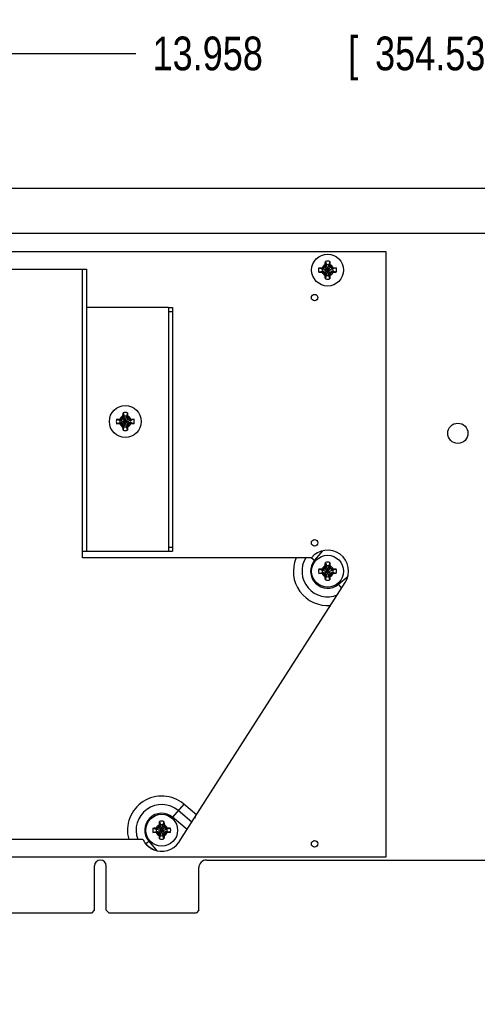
# Model space of a CAD drawing. Header units: inches. Extents: x 0.2 to 16.8, y 0.1 to 10.8.
# Tile 11 of 24: x 9.4 to 11.1, y 2.8 to 6.5. Entities that reach past the tile are written whole.
import ezdxf

# ---------------------------------------------------------------- set-up
doc = ezdxf.new("R2010")
doc.units = ezdxf.units.IN
doc.header["$LTSCALE"] = 0.935
doc.header["$MEASUREMENT"] = 0
doc.layers.get('0').update_dxf_attribs({"linetype": 'CONTINUOUS'})
doc.layers.add('DIMENSIONS', color=7, linetype='CONTINUOUS')
doc.styles.get("Standard").update_dxf_attribs({"font": 'txt', "width": 0.8})
doc.dimstyles.new('DIMSTYLE_1', dxfattribs={"dimtxt": 0.125, "dimasz": 0.18, "dimexe": 0.18, "dimexo": 0.0625, "dimgap": 0.09, "dimtad": 0, "dimtih": 1, "dimtoh": 1, "dimdec": 3, "dimlfac": 1.666667, "dimzin": 4, "dimdsep": 46, "dimtxsty": 'STANDARD', "dimblk": '_FILLED', "dimblk1": '_FILLED', "dimblk2": '_FILLED', "dimcen": 0.09, "dimadec": 0, "dimazin": 0, "dimtp": 0.001, "dimtm": 0.001, "dimtfac": 1, "dimtdec": 3, "dimtofl": 0, "dimtmove": 0, "dimatfit": 3, "dimldrblk": '_FILLED', "dimfxl": 1, "dimtolj": 1, "dimtzin": 4, "dimarcsym": 0})

# ---------------------------------------------------------------- blocks, each defined once
blk = doc.blocks.new('_FILLED')
at = {"color": 0, "linetype": 'BYBLOCK'}
blk.add_solid([(0, 0), (-1, 0.174), (-1, -0.174)], dxfattribs=at)
blk = doc.blocks.new('*D2')
at = {"layer": 'DIMENSIONS', "color": 2, "linetype": 'CONTINUOUS'}
for p, q in [((6.3863, 6.2247), (6.1457, 6.2247)), ((6.3863, 5.836), (6.3863, 6.2247)), ((12.4381, 5.836), (6.2613, 5.836)), ((7.1688, 3.1721), (6.2613, 3.1721)), ((6.3863, 3.1721), (6.3863, 2.8121))]:
    blk.add_line(p, q, dxfattribs=at)
at = {"layer": 'DIMENSIONS', "color": 2, "linetype": 'CONTINUOUS', "xscale": 0.18, "yscale": 0.18, "zscale": 0.18}
for p, rotation in [((6.3863, 5.836), 270), ((6.3863, 3.1721), 90)]:
    blk.add_blockref('_FILLED', p, dxfattribs=dict(at, rotation=rotation))
at = {"layer": 'DIMENSIONS', "color": 2, "linetype": 'CONTINUOUS', "width": 0.8}
for s, p in [('4.440', (4.6582, 6.1622)), ('[', (5.2832, 6.1622)), ('112.77', (5.3832, 6.1622)), (']', (5.9832, 6.1622))]:
    blk.add_text(s, height=0.125, dxfattribs=at).set_placement(p)
blk = doc.blocks.new('*D18')
at = {"layer": 'DIMENSIONS', "color": 2, "linetype": 'CONTINUOUS'}
for p, q in [((6.8863, 5.3964), (6.8863, 6.461)), ((15.2611, 5.6742), (15.2611, 6.461)), ((6.8863, 6.336), (9.8529, 6.336)), ((15.2611, 6.336), (11.5029, 6.336))]:
    blk.add_line(p, q, dxfattribs=at)
at = {"layer": 'DIMENSIONS', "color": 2, "linetype": 'CONTINUOUS', "xscale": 0.18, "yscale": 0.18, "zscale": 0.18, "rotation": 180}
blk.add_blockref('_FILLED', (6.8863, 6.336), dxfattribs=at)
at = {"layer": 'DIMENSIONS', "color": 2, "linetype": 'CONTINUOUS', "xscale": 0.18, "yscale": 0.18, "zscale": 0.18}
blk.add_blockref('_FILLED', (15.2611, 6.336), dxfattribs=at)
at = {"layer": 'DIMENSIONS', "color": 2, "linetype": 'CONTINUOUS', "width": 0.8}
for s, p in [('13.958', (9.9154, 6.2735)), ('[', (10.6404, 6.2735)), ('354.53', (10.7404, 6.2735)), (']', (11.3404, 6.2735))]:
    blk.add_text(s, height=0.125, dxfattribs=at).set_placement(p)

msp = doc.modelspace()

# ---------------------------------------------------------------- linework, layer by layer
at = {"color": 7, "linetype": 'CONTINUOUS'}
for p, q in [((12.29351, 5.66807), (7.57214, 5.66807)), ((10.78214, 5.60087), (7.24214, 5.60087)), ((10.78214, 3.35867), (10.78214, 5.60087)), ((10.56021, 5.55119), (10.55509, 5.54232)), ((10.55551, 5.54889), (10.56021, 5.55119)), ((10.55616, 5.56543), (10.56021, 5.55284)), ((10.56021, 5.5133), (10.56848, 5.55284)), ((10.56021, 5.55284), (10.56021, 5.55119)), ((10.56848, 5.5133), (10.56021, 5.55284)), ((10.56021, 5.51496), (10.56848, 5.55119)), ((10.56848, 5.51496), (10.56021, 5.55119)), ((10.57252, 5.56543), (10.56848, 5.55284)), ((10.56848, 5.55119), (10.56848, 5.55284)), ((10.57359, 5.54232), (10.56848, 5.55119)), ((10.56848, 5.55119), (10.57317, 5.54889)), ((10.53199, 5.54125), (10.54457, 5.53721)), ((10.53199, 5.52489), (10.54457, 5.52894)), ((10.54457, 5.52894), (10.58411, 5.53721)), ((10.54623, 5.53721), (10.54457, 5.53721)), ((10.54457, 5.53721), (10.58411, 5.52894)), ((10.54457, 5.52894), (10.54623, 5.52894)), ((10.55509, 5.54232), (10.54623, 5.53721)), ((10.54623, 5.53721), (10.54852, 5.5419)), ((10.54623, 5.52894), (10.58246, 5.53721)), ((10.54623, 5.53721), (10.58246, 5.52894)), ((10.54852, 5.52424), (10.54623, 5.52894)), ((10.54623, 5.52894), (10.55509, 5.52382)), ((10.55293, 5.52166), (10.57575, 5.54448)), ((10.55293, 5.54448), (10.57575, 5.52166)), ((10.55509, 5.52382), (10.56021, 5.51496)), ((10.56021, 5.51496), (10.55551, 5.51725)), ((10.55616, 5.50072), (10.56021, 5.5133)), ((10.56021, 5.51496), (10.56021, 5.5133)), ((10.56848, 5.51496), (10.57359, 5.52382)), ((10.57317, 5.51725), (10.56848, 5.51496)), ((10.56848, 5.5133), (10.56848, 5.51496)), ((10.57252, 5.50072), (10.56848, 5.5133)), ((10.58246, 5.53721), (10.57359, 5.54232)), ((10.57359, 5.52382), (10.58246, 5.52894)), ((10.58016, 5.5419), (10.58246, 5.53721)), ((10.58016, 5.52424), (10.58246, 5.52894)), ((10.58411, 5.53721), (10.58246, 5.53721)), ((10.58246, 5.52894), (10.58411, 5.52894)), ((10.5967, 5.54125), (10.58411, 5.53721)), ((10.5967, 5.52489), (10.58411, 5.52894)), ((9.97412, 5.39447), (9.98912, 5.39447)), ((9.97412, 5.37947), (9.98912, 5.37947)), ((9.98912, 5.39447), (9.98912, 4.49087)), ((9.80616, 5.00443), (9.81021, 4.99184)), ((9.82252, 5.00443), (9.81848, 4.99184)), ((9.78199, 4.98025), (9.79457, 4.97621)), ((9.78199, 4.96389), (9.79457, 4.96794)), ((9.79457, 4.97621), (9.83411, 4.96794)), ((9.79623, 4.97621), (9.79457, 4.97621)), ((9.79457, 4.96794), (9.83411, 4.97621)), ((9.79457, 4.96794), (9.79623, 4.96794)), ((9.80509, 4.98132), (9.79623, 4.97621)), ((9.79623, 4.97621), (9.79852, 4.9809)), ((9.79623, 4.97621), (9.83246, 4.96794)), ((9.79623, 4.96794), (9.83246, 4.97621)), ((9.79852, 4.96324), (9.79623, 4.96794)), ((9.79623, 4.96794), (9.80509, 4.96282)), ((9.80293, 4.96066), (9.82575, 4.98348)), ((9.80293, 4.98348), (9.82575, 4.96066)), ((9.81021, 4.99019), (9.80509, 4.98132)), ((9.80509, 4.96282), (9.81021, 4.95396)), ((9.80551, 4.98789), (9.81021, 4.99019)), ((9.81021, 4.99184), (9.81021, 4.99019)), ((9.81021, 4.9523), (9.81848, 4.99184)), ((9.81848, 4.9523), (9.81021, 4.99184)), ((9.81021, 4.95396), (9.81848, 4.99019)), ((9.81848, 4.95396), (9.81021, 4.99019)), ((9.81848, 4.99019), (9.81848, 4.99184)), ((9.82359, 4.98132), (9.81848, 4.99019)), ((9.81848, 4.99019), (9.82317, 4.98789)), ((9.81848, 4.95396), (9.82359, 4.96282)), ((9.83246, 4.97621), (9.82359, 4.98132)), ((9.82359, 4.96282), (9.83246, 4.96794)), ((9.83016, 4.9809), (9.83246, 4.97621)), ((9.83016, 4.96324), (9.83246, 4.96794)), ((9.83411, 4.97621), (9.83246, 4.97621)), ((9.83246, 4.96794), (9.83411, 4.96794)), ((9.8467, 4.98025), (9.83411, 4.97621)), ((9.8467, 4.96389), (9.83411, 4.96794)), ((9.81021, 4.95396), (9.80551, 4.95625)), ((9.80616, 4.93972), (9.81021, 4.9523)), ((9.81021, 4.95396), (9.81021, 4.9523)), ((9.82317, 4.95625), (9.81848, 4.95396)), ((9.81848, 4.9523), (9.81848, 4.95396)), ((9.82252, 4.93972), (9.81848, 4.9523)), ((9.97412, 4.50587), (9.98912, 4.50587)), ((9.97412, 4.49087), (9.98912, 4.49087)), ((10.53199, 4.42525), (10.54457, 4.42121)), ((10.54623, 4.42121), (10.54457, 4.42121)), ((10.54457, 4.42121), (10.58411, 4.41294)), ((10.54457, 4.41294), (10.58411, 4.42121)), ((10.55509, 4.42632), (10.54623, 4.42121)), ((10.54623, 4.42121), (10.54852, 4.4259)), ((10.54623, 4.42121), (10.58246, 4.41294)), ((10.54623, 4.41294), (10.58246, 4.42121)), ((10.55293, 4.40566), (10.57575, 4.42848)), ((10.55293, 4.42848), (10.57575, 4.40566)), ((10.56021, 4.43519), (10.55509, 4.42632)), ((10.55551, 4.43289), (10.56021, 4.43519)), ((10.55616, 4.44943), (10.56021, 4.43684)), ((10.56021, 4.43684), (10.56021, 4.43519)), ((10.56021, 4.3973), (10.56848, 4.43684)), ((10.56848, 4.3973), (10.56021, 4.43684)), ((10.56021, 4.39896), (10.56848, 4.43519)), ((10.56848, 4.39896), (10.56021, 4.43519)), ((10.57252, 4.44943), (10.56848, 4.43684)), ((10.56848, 4.43519), (10.56848, 4.43684)), ((10.57359, 4.42632), (10.56848, 4.43519)), ((10.56848, 4.43519), (10.57317, 4.43289)), ((10.58246, 4.42121), (10.57359, 4.42632)), ((10.58016, 4.4259), (10.58246, 4.42121)), ((10.58411, 4.42121), (10.58246, 4.42121)), ((10.5967, 4.42525), (10.58411, 4.42121)), ((10.53199, 4.40889), (10.54457, 4.41294)), ((10.54457, 4.41294), (10.54623, 4.41294)), ((10.54623, 4.41294), (10.55509, 4.40782)), ((10.54852, 4.40824), (10.54623, 4.41294)), ((10.55509, 4.40782), (10.56021, 4.39896)), ((10.56021, 4.39896), (10.55551, 4.40125)), ((10.55616, 4.38472), (10.56021, 4.3973)), ((10.56021, 4.39896), (10.56021, 4.3973)), ((10.56848, 4.39896), (10.57359, 4.40782)), ((10.57317, 4.40125), (10.56848, 4.39896)), ((10.56848, 4.3973), (10.56848, 4.39896)), ((10.57252, 4.38472), (10.56848, 4.3973)), ((10.57359, 4.40782), (10.58246, 4.41294)), ((10.58016, 4.40824), (10.58246, 4.41294)), ((10.58246, 4.41294), (10.58411, 4.41294)), ((10.5967, 4.40889), (10.58411, 4.41294)), ((10.07217, 3.5024), (10.07512, 3.50805)), ((10.07217, 3.50465), (10.07217, 3.5024)), ((9.93793, 3.46848), (9.96075, 3.44566)), ((9.93793, 3.44566), (9.96075, 3.46848)), ((9.94521, 3.47519), (9.94009, 3.46632)), ((9.94051, 3.47289), (9.94521, 3.47519)), ((9.94116, 3.48943), (9.94521, 3.47684)), ((9.95348, 3.4373), (9.94521, 3.47684)), ((9.94521, 3.47684), (9.94521, 3.47519)), ((9.94521, 3.4373), (9.95348, 3.47684)), ((9.95348, 3.43896), (9.94521, 3.47519)), ((9.94521, 3.43896), (9.95348, 3.47519)), ((9.95752, 3.48943), (9.95348, 3.47684)), ((9.95348, 3.47519), (9.95348, 3.47684)), ((9.95859, 3.46632), (9.95348, 3.47519)), ((9.95348, 3.47519), (9.95817, 3.47289)), ((9.91699, 3.46525), (9.92957, 3.46121)), ((9.91699, 3.44889), (9.92957, 3.45294)), ((9.92957, 3.46121), (9.96911, 3.45294)), ((9.93123, 3.46121), (9.92957, 3.46121)), ((9.92957, 3.45294), (9.96911, 3.46121)), ((9.92957, 3.45294), (9.93123, 3.45294)), ((9.94009, 3.46632), (9.93123, 3.46121)), ((9.93123, 3.46121), (9.93352, 3.4659)), ((9.93123, 3.46121), (9.96746, 3.45294)), ((9.93123, 3.45294), (9.96746, 3.46121)), ((9.93352, 3.44824), (9.93123, 3.45294)), ((9.93123, 3.45294), (9.94009, 3.44782)), ((9.94009, 3.44782), (9.94521, 3.43896)), ((9.94521, 3.43896), (9.94051, 3.44125)), ((9.94116, 3.42472), (9.94521, 3.4373)), ((9.94521, 3.43896), (9.94521, 3.4373)), ((9.95348, 3.43896), (9.95859, 3.44782)), ((9.95817, 3.44125), (9.95348, 3.43896)), ((9.95348, 3.4373), (9.95348, 3.43896)), ((9.95752, 3.42472), (9.95348, 3.4373)), ((9.96746, 3.46121), (9.95859, 3.46632)), ((9.95859, 3.44782), (9.96746, 3.45294)), ((9.96516, 3.4659), (9.96746, 3.46121)), ((9.96516, 3.44824), (9.96746, 3.45294)), ((9.96911, 3.46121), (9.96746, 3.46121)), ((9.96746, 3.45294), (9.96911, 3.45294)), ((9.9817, 3.46525), (9.96911, 3.46121)), ((9.9817, 3.44889), (9.96911, 3.45294)), ((7.24214, 3.35867), (10.78214, 3.35867)), ((9.70004, 3.16067), (9.70004, 3.32477)), ((9.74384, 3.16067), (9.74384, 3.32477)), ((10.11494, 3.34667), (14.62394, 3.34667)), ((10.08674, 3.16067), (10.08674, 3.31847)), ((8.61284, 3.15167), (9.69104, 3.15167)), ((9.69104, 3.15167), (9.70004, 3.16067)), ((9.75284, 3.15167), (9.74384, 3.16067)), ((9.75284, 3.15167), (10.07774, 3.15167)), ((10.08674, 3.16067), (10.07774, 3.15167))]:
    msp.add_line(p, q, dxfattribs=at)
at = {"color": 3, "linetype": 'CONTINUOUS'}
for p, q in [((7.63034, 5.53607), (9.67034, 5.53607)), ((9.65534, 4.46687), (9.65534, 5.53607)), ((9.67034, 5.53607), (9.67034, 4.49087)), ((9.97412, 5.39447), (9.67034, 5.39447)), ((9.97412, 5.39447), (9.97412, 4.49087)), ((9.65534, 4.49087), (9.97412, 4.49087)), ((10.54564, 4.4928), (10.51608, 4.45757)), ((10.50431, 4.46687), (9.65534, 4.46687)), ((10.50459, 4.46721), (10.51608, 4.45757)), ((10.60484, 4.36881), (10.64007, 4.39837)), ((10.02014, 3.42347), (10.63001, 4.37498)), ((10.61687, 4.35448), (10.60484, 4.36881)), ((10.03097, 3.55435), (9.98984, 3.50533)), ((10.07848, 3.51449), (10.03097, 3.55435)), ((10.04366, 3.46017), (9.98984, 3.50533)), ((10.06107, 3.48733), (10.01041, 3.52984)), ((7.63034, 3.42347), (9.87895, 3.42347)), ((9.88959, 3.40693), (9.90108, 3.41658)), ((9.90108, 3.41658), (9.93064, 3.38135)), ((10.02014, 3.42347), (10.01974, 3.42347))]:
    msp.add_line(p, q, dxfattribs=at)
at = {"color": 7, "linetype": 'CONTINUOUS'}
for centre, radius in [((10.56434, 5.53307), 0.05906), ((10.51634, 5.43107), 0.012), ((9.81434, 4.97207), 0.05906), ((11.04734, 4.92827), 0.0375), ((10.51634, 4.52207), 0.012), ((10.56434, 4.41707), 0.05906), ((9.94934, 3.45707), 0.05906), ((10.51634, 3.40667), 0.012)]:
    msp.add_circle(centre, radius, dxfattribs=at)
for centre, radius, start, end in [((10.56434, 5.53307), 0.02193, 113.44647, 156.55353), ((10.56434, 5.53307), 0.03337, 75.81313, 104.18687), ((10.56434, 5.53307), 0.0202, 78.18933, 101.81067), ((10.56434, 5.53307), 0.02193, 23.44647, 66.55353), ((10.56434, 5.53307), 0.03337, 165.81313, 194.18687), ((10.56434, 5.53307), 0.0202, 168.18933, 191.81067), ((10.56434, 5.53307), 0.02193, 203.44647, 246.55353), ((10.56434, 5.53307), 0.0202, 258.18933, 281.81067), ((10.56434, 5.53307), 0.02193, 293.44647, 336.55353), ((10.56434, 5.53307), 0.0202, 348.18933, 11.81067), ((10.56434, 5.53307), 0.03337, 345.81313, 14.18687), ((10.56434, 5.53307), 0.03337, 255.81313, 284.18687), ((9.81434, 4.97207), 0.03337, 75.81313, 104.18687), ((9.81434, 4.97207), 0.03337, 165.81313, 194.18687), ((9.81434, 4.97207), 0.0202, 168.18933, 191.81067), ((9.81434, 4.97207), 0.02193, 113.44647, 156.55353), ((9.81434, 4.97207), 0.02193, 203.44647, 246.55353), ((9.81434, 4.97207), 0.0202, 78.18933, 101.81067), ((9.81434, 4.97207), 0.02193, 23.44647, 66.55353), ((9.81434, 4.97207), 0.02193, 293.44647, 336.55353), ((9.81434, 4.97207), 0.0202, 348.18933, 11.81067), ((9.81434, 4.97207), 0.03337, 345.81313, 14.18687), ((9.81434, 4.97207), 0.03337, 255.81313, 284.18687), ((9.81434, 4.97207), 0.0202, 258.18933, 281.81067), ((10.56434, 4.41707), 0.03337, 165.81313, 194.18687), ((10.56434, 4.41707), 0.0202, 168.18933, 191.81067), ((10.56434, 4.41707), 0.02193, 113.44647, 156.55353), ((10.56434, 4.41707), 0.03337, 75.81313, 104.18687), ((10.56434, 4.41707), 0.0202, 78.18933, 101.81067), ((10.56434, 4.41707), 0.02193, 23.44647, 66.55353), ((10.56434, 4.41707), 0.0202, 348.18933, 11.81067), ((10.56434, 4.41707), 0.03337, 345.81313, 14.18687), ((10.56434, 4.41707), 0.02193, 203.44647, 246.55353), ((10.56434, 4.41707), 0.03337, 255.81313, 284.18687), ((10.56434, 4.41707), 0.0202, 258.18933, 281.81067), ((10.56434, 4.41707), 0.02193, 293.44647, 336.55353), ((9.94934, 3.45707), 0.02193, 113.44647, 156.55353), ((9.94934, 3.45707), 0.03337, 75.81313, 104.18687), ((9.94934, 3.45707), 0.0202, 78.18933, 101.81067), ((9.94934, 3.45707), 0.02193, 23.44647, 66.55353), ((9.94934, 3.45707), 0.03337, 165.81313, 194.18687), ((9.94934, 3.45707), 0.0202, 168.18933, 191.81067), ((9.94934, 3.45707), 0.02193, 203.44647, 246.55353), ((9.94934, 3.45707), 0.0202, 258.18933, 281.81067), ((9.94934, 3.45707), 0.02193, 293.44647, 336.55353), ((9.94934, 3.45707), 0.0202, 348.18933, 11.81067), ((9.94934, 3.45707), 0.03337, 345.81313, 14.18687), ((9.94955, 3.45664), 0.078, 219.66101, 250.16444), ((9.94934, 3.45707), 0.03337, 255.81313, 284.18687), ((9.72194, 3.32477), 0.0219, 0, 180), ((10.11494, 3.31847), 0.0282, 90, 180)]:
    msp.add_arc(centre, radius, start, end, dxfattribs=at)
at = {"color": 3, "linetype": 'CONTINUOUS'}
for centre, radius, start, end in [((10.56434, 4.41707), 0.078, 327.34221, 140.3228), ((10.56434, 4.41707), 0.12699, 156.91165, 275.23682), ((10.56434, 4.41707), 0.095, 148.38344, 292.53591), ((10.56434, 4.41707), 0.063, 140, 310), ((9.94934, 3.45707), 0.12699, 50, 195.34219), ((9.94934, 3.45707), 0.095, 50, 200.71372), ((9.94934, 3.45707), 0.063, 50, 220), ((9.94955, 3.45664), 0.078, 205.16632, 219.66101), ((9.94934, 3.45707), 0.078, 256.12893, 334.48361)]:
    msp.add_arc(centre, radius, start, end, dxfattribs=at)
at = {"color": 7, "linetype": 'CONTINUOUS'}
for points, knots in [([(10.55293, 5.54448), (10.55315, 5.54485), (10.55358, 5.54558), (10.55422, 5.54669), (10.55487, 5.54779), (10.5553, 5.54853), (10.55551, 5.54889)], [0, 0, 0, 0, 0.2491761, 0.4995536, 0.750223, 1, 1, 1, 1]), ([(10.55551, 5.54889), (10.55552, 5.54933), (10.55554, 5.55024), (10.55558, 5.55167), (10.5556, 5.55267), (10.55562, 5.55319)], [0, 0, 0, 0, 0.3044764, 0.6362029, 1, 1, 1, 1]), ([(10.55562, 5.55319), (10.55564, 5.55386), (10.55568, 5.55527), (10.55576, 5.55748), (10.55586, 5.55993), (10.55599, 5.56261), (10.5561, 5.56447), (10.55616, 5.56543)], [0, 0, 0, 0, 0.1641649, 0.3440853, 0.5435825, 0.7641446, 1, 1, 1, 1]), ([(10.57252, 5.56543), (10.57258, 5.56449), (10.57269, 5.56265), (10.57282, 5.55998), (10.57293, 5.55752), (10.57301, 5.55528), (10.57305, 5.55387), (10.57307, 5.55319)], [0, 0, 0, 0, 0.2305807, 0.4514774, 0.653011, 0.8347371, 1, 1, 1, 1]), ([(10.57307, 5.55319), (10.57308, 5.55267), (10.57311, 5.55167), (10.57314, 5.55024), (10.57316, 5.54933), (10.57317, 5.54889)], [0, 0, 0, 0, 0.3632421, 0.6953917, 1, 1, 1, 1]), ([(10.57317, 5.54889), (10.57339, 5.54852), (10.57382, 5.54779), (10.57447, 5.54668), (10.57511, 5.54558), (10.57554, 5.54485), (10.57575, 5.54448)], [0, 0, 0, 0, 0.2508912, 0.5018552, 0.7518226, 1, 1, 1, 1]), ([(10.53199, 5.54125), (10.53293, 5.54131), (10.53477, 5.54142), (10.53743, 5.54155), (10.5399, 5.54166), (10.54213, 5.54174), (10.54355, 5.54178), (10.54422, 5.5418)], [0, 0, 0, 0, 0.2305807, 0.4514774, 0.653011, 0.8347371, 1, 1, 1, 1]), ([(10.54422, 5.52435), (10.54355, 5.52437), (10.54215, 5.52441), (10.53993, 5.52449), (10.53748, 5.52459), (10.53481, 5.52472), (10.53295, 5.52483), (10.53199, 5.52489)], [0, 0, 0, 0, 0.1641649, 0.3440854, 0.5435825, 0.7641446, 1, 1, 1, 1]), ([(10.54422, 5.5418), (10.54475, 5.54181), (10.54574, 5.54184), (10.54717, 5.54187), (10.54809, 5.54189), (10.54852, 5.5419)], [0, 0, 0, 0, 0.3632417, 0.6953915, 1, 1, 1, 1]), ([(10.54852, 5.52424), (10.54809, 5.52425), (10.54718, 5.52427), (10.54574, 5.52431), (10.54475, 5.52433), (10.54422, 5.52435)], [0, 0, 0, 0, 0.3044762, 0.6362025, 1, 1, 1, 1]), ([(10.54852, 5.5419), (10.54889, 5.54212), (10.54963, 5.54255), (10.55073, 5.5432), (10.55184, 5.54384), (10.55257, 5.54427), (10.55293, 5.54448)], [0, 0, 0, 0, 0.2510282, 0.5020071, 0.7519135, 1, 1, 1, 1]), ([(10.55293, 5.52166), (10.55257, 5.52188), (10.55183, 5.5223), (10.55073, 5.52295), (10.54962, 5.5236), (10.54889, 5.52403), (10.54852, 5.52424)], [0, 0, 0, 0, 0.2491759, 0.4995533, 0.7502227, 1, 1, 1, 1]), ([(10.55551, 5.51725), (10.5553, 5.51762), (10.55486, 5.51836), (10.55422, 5.51946), (10.55357, 5.52056), (10.55315, 5.5213), (10.55293, 5.52166)], [0, 0, 0, 0, 0.2510292, 0.5020083, 0.7519142, 1, 1, 1, 1]), ([(10.55562, 5.51295), (10.5556, 5.51347), (10.55558, 5.51447), (10.55554, 5.5159), (10.55552, 5.51682), (10.55551, 5.51725)], [0, 0, 0, 0, 0.3632417, 0.6953913, 1, 1, 1, 1]), ([(10.55616, 5.50072), (10.5561, 5.50166), (10.556, 5.5035), (10.55586, 5.50616), (10.55576, 5.50863), (10.55568, 5.51086), (10.55564, 5.51228), (10.55562, 5.51295)], [0, 0, 0, 0, 0.2305807, 0.4514774, 0.653011, 0.8347371, 1, 1, 1, 1]), ([(10.57307, 5.51295), (10.57305, 5.51228), (10.57301, 5.51088), (10.57293, 5.50866), (10.57283, 5.50621), (10.57269, 5.50354), (10.57258, 5.50168), (10.57252, 5.50072)], [0, 0, 0, 0, 0.1641649, 0.3440853, 0.5435825, 0.7641446, 1, 1, 1, 1]), ([(10.57317, 5.51725), (10.57316, 5.51682), (10.57314, 5.5159), (10.57311, 5.51447), (10.57308, 5.51348), (10.57307, 5.51295)], [0, 0, 0, 0, 0.3044764, 0.6362029, 1, 1, 1, 1]), ([(10.57575, 5.52166), (10.57554, 5.5213), (10.57511, 5.52056), (10.57447, 5.51946), (10.57382, 5.51835), (10.57339, 5.51762), (10.57317, 5.51725)], [0, 0, 0, 0, 0.249088, 0.4994065, 0.7500905, 1, 1, 1, 1]), ([(10.57575, 5.54448), (10.57612, 5.54427), (10.57685, 5.54384), (10.57796, 5.5432), (10.57906, 5.54255), (10.5798, 5.54212), (10.58016, 5.5419)], [0, 0, 0, 0, 0.2490886, 0.4994075, 0.7500914, 1, 1, 1, 1]), ([(10.58016, 5.52424), (10.57979, 5.52403), (10.57906, 5.52359), (10.57795, 5.52295), (10.57685, 5.5223), (10.57612, 5.52188), (10.57575, 5.52166)], [0, 0, 0, 0, 0.2510501, 0.5020312, 0.7519278, 1, 1, 1, 1]), ([(10.58016, 5.5419), (10.5806, 5.54189), (10.58151, 5.54187), (10.58294, 5.54184), (10.58394, 5.54181), (10.58446, 5.5418)], [0, 0, 0, 0, 0.3044765, 0.636203, 1, 1, 1, 1]), ([(10.58446, 5.52435), (10.58394, 5.52433), (10.58294, 5.52431), (10.58151, 5.52427), (10.5806, 5.52425), (10.58016, 5.52424)], [0, 0, 0, 0, 0.3632825, 0.6953976, 1, 1, 1, 1]), ([(10.58446, 5.5418), (10.58513, 5.54178), (10.58654, 5.54174), (10.58875, 5.54166), (10.5912, 5.54156), (10.59388, 5.54142), (10.59574, 5.54131), (10.5967, 5.54125)], [0, 0, 0, 0, 0.1641649, 0.3440854, 0.5435825, 0.7641446, 1, 1, 1, 1]), ([(10.5967, 5.52489), (10.59576, 5.52483), (10.59392, 5.52472), (10.59125, 5.52459), (10.58879, 5.52449), (10.58655, 5.52441), (10.58514, 5.52437), (10.58446, 5.52435)], [0, 0, 0, 0, 0.2305806, 0.4514777, 0.6530114, 0.8347373, 1, 1, 1, 1]), ([(9.80562, 4.99219), (9.80564, 4.99286), (9.80568, 4.99427), (9.80576, 4.99648), (9.80586, 4.99893), (9.80599, 5.00161), (9.8061, 5.00347), (9.80616, 5.00443)], [0, 0, 0, 0, 0.1641649, 0.3440853, 0.5435825, 0.7641446, 1, 1, 1, 1]), ([(9.82252, 5.00443), (9.82258, 5.00349), (9.82269, 5.00165), (9.82282, 4.99898), (9.82293, 4.99652), (9.82301, 4.99428), (9.82305, 4.99287), (9.82307, 4.99219)], [0, 0, 0, 0, 0.2305807, 0.4514774, 0.653011, 0.8347371, 1, 1, 1, 1]), ([(9.78199, 4.98025), (9.78293, 4.98031), (9.78477, 4.98042), (9.78743, 4.98055), (9.7899, 4.98066), (9.79213, 4.98074), (9.79355, 4.98078), (9.79422, 4.9808)], [0, 0, 0, 0, 0.2305807, 0.4514774, 0.653011, 0.8347371, 1, 1, 1, 1]), ([(9.79422, 4.96335), (9.79355, 4.96337), (9.79215, 4.96341), (9.78993, 4.96349), (9.78748, 4.96359), (9.78481, 4.96372), (9.78295, 4.96383), (9.78199, 4.96389)], [0, 0, 0, 0, 0.1641649, 0.3440854, 0.5435825, 0.7641446, 1, 1, 1, 1]), ([(9.79422, 4.9808), (9.79475, 4.98081), (9.79574, 4.98084), (9.79717, 4.98087), (9.79809, 4.98089), (9.79852, 4.9809)], [0, 0, 0, 0, 0.3632417, 0.6953915, 1, 1, 1, 1]), ([(9.79852, 4.96324), (9.79809, 4.96325), (9.79718, 4.96327), (9.79574, 4.96331), (9.79475, 4.96333), (9.79422, 4.96335)], [0, 0, 0, 0, 0.3044762, 0.6362025, 1, 1, 1, 1]), ([(9.79852, 4.9809), (9.79889, 4.98112), (9.79963, 4.98155), (9.80073, 4.9822), (9.80184, 4.98284), (9.80257, 4.98327), (9.80293, 4.98348)], [0, 0, 0, 0, 0.2510282, 0.5020071, 0.7519135, 1, 1, 1, 1]), ([(9.80293, 4.96066), (9.80257, 4.96088), (9.80183, 4.9613), (9.80073, 4.96195), (9.79962, 4.9626), (9.79889, 4.96303), (9.79852, 4.96324)], [0, 0, 0, 0, 0.2491759, 0.4995533, 0.7502227, 1, 1, 1, 1]), ([(9.80293, 4.98348), (9.80315, 4.98385), (9.80358, 4.98458), (9.80422, 4.98569), (9.80487, 4.98679), (9.8053, 4.98753), (9.80551, 4.98789)], [0, 0, 0, 0, 0.2491761, 0.4995536, 0.750223, 1, 1, 1, 1]), ([(9.80551, 4.98789), (9.80552, 4.98833), (9.80554, 4.98924), (9.80558, 4.99067), (9.8056, 4.99167), (9.80562, 4.99219)], [0, 0, 0, 0, 0.3044764, 0.6362029, 1, 1, 1, 1]), ([(9.82307, 4.99219), (9.82308, 4.99167), (9.82311, 4.99067), (9.82314, 4.98924), (9.82316, 4.98833), (9.82317, 4.98789)], [0, 0, 0, 0, 0.3632421, 0.6953917, 1, 1, 1, 1]), ([(9.82317, 4.98789), (9.82339, 4.98752), (9.82382, 4.98679), (9.82447, 4.98568), (9.82511, 4.98458), (9.82554, 4.98385), (9.82575, 4.98348)], [0, 0, 0, 0, 0.2508912, 0.5018552, 0.7518226, 1, 1, 1, 1]), ([(9.82575, 4.98348), (9.82612, 4.98327), (9.82685, 4.98284), (9.82796, 4.9822), (9.82906, 4.98155), (9.8298, 4.98112), (9.83016, 4.9809)], [0, 0, 0, 0, 0.2490886, 0.4994075, 0.7500914, 1, 1, 1, 1]), ([(9.83016, 4.96324), (9.82979, 4.96303), (9.82906, 4.96259), (9.82795, 4.96195), (9.82685, 4.9613), (9.82612, 4.96088), (9.82575, 4.96066)], [0, 0, 0, 0, 0.2510501, 0.5020312, 0.7519278, 1, 1, 1, 1]), ([(9.83016, 4.9809), (9.8306, 4.98089), (9.83151, 4.98087), (9.83294, 4.98084), (9.83394, 4.98081), (9.83446, 4.9808)], [0, 0, 0, 0, 0.3044765, 0.636203, 1, 1, 1, 1]), ([(9.83446, 4.96335), (9.83394, 4.96333), (9.83294, 4.96331), (9.83151, 4.96327), (9.8306, 4.96325), (9.83016, 4.96324)], [0, 0, 0, 0, 0.3632825, 0.6953976, 1, 1, 1, 1]), ([(9.83446, 4.9808), (9.83513, 4.98078), (9.83654, 4.98074), (9.83875, 4.98066), (9.8412, 4.98056), (9.84388, 4.98042), (9.84574, 4.98031), (9.8467, 4.98025)], [0, 0, 0, 0, 0.1641649, 0.3440854, 0.5435825, 0.7641446, 1, 1, 1, 1]), ([(9.8467, 4.96389), (9.84576, 4.96383), (9.84392, 4.96372), (9.84125, 4.96359), (9.83879, 4.96349), (9.83655, 4.96341), (9.83514, 4.96337), (9.83446, 4.96335)], [0, 0, 0, 0, 0.2305806, 0.4514777, 0.6530114, 0.8347373, 1, 1, 1, 1]), ([(9.80551, 4.95625), (9.8053, 4.95662), (9.80486, 4.95736), (9.80422, 4.95846), (9.80357, 4.95956), (9.80315, 4.9603), (9.80293, 4.96066)], [0, 0, 0, 0, 0.2510292, 0.5020083, 0.7519142, 1, 1, 1, 1]), ([(9.80562, 4.95195), (9.8056, 4.95247), (9.80558, 4.95347), (9.80554, 4.9549), (9.80552, 4.95582), (9.80551, 4.95625)], [0, 0, 0, 0, 0.3632417, 0.6953913, 1, 1, 1, 1]), ([(9.80616, 4.93972), (9.8061, 4.94066), (9.806, 4.9425), (9.80586, 4.94516), (9.80576, 4.94763), (9.80568, 4.94986), (9.80564, 4.95128), (9.80562, 4.95195)], [0, 0, 0, 0, 0.2305807, 0.4514774, 0.653011, 0.8347371, 1, 1, 1, 1]), ([(9.82307, 4.95195), (9.82305, 4.95128), (9.82301, 4.94988), (9.82293, 4.94766), (9.82283, 4.94521), (9.82269, 4.94254), (9.82258, 4.94068), (9.82252, 4.93972)], [0, 0, 0, 0, 0.1641649, 0.3440853, 0.5435825, 0.7641446, 1, 1, 1, 1]), ([(9.82317, 4.95625), (9.82316, 4.95582), (9.82314, 4.9549), (9.82311, 4.95347), (9.82308, 4.95248), (9.82307, 4.95195)], [0, 0, 0, 0, 0.3044764, 0.6362029, 1, 1, 1, 1]), ([(9.82575, 4.96066), (9.82554, 4.9603), (9.82511, 4.95956), (9.82447, 4.95846), (9.82382, 4.95735), (9.82339, 4.95662), (9.82317, 4.95625)], [0, 0, 0, 0, 0.249088, 0.4994065, 0.7500905, 1, 1, 1, 1]), ([(10.53199, 4.42525), (10.53293, 4.42531), (10.53477, 4.42542), (10.53743, 4.42555), (10.5399, 4.42566), (10.54213, 4.42574), (10.54355, 4.42578), (10.54422, 4.4258)], [0, 0, 0, 0, 0.2305807, 0.4514774, 0.653011, 0.8347371, 1, 1, 1, 1]), ([(10.54422, 4.4258), (10.54475, 4.42581), (10.54574, 4.42584), (10.54717, 4.42587), (10.54809, 4.42589), (10.54852, 4.4259)], [0, 0, 0, 0, 0.3632417, 0.6953915, 1, 1, 1, 1]), ([(10.54852, 4.4259), (10.54889, 4.42612), (10.54963, 4.42655), (10.55073, 4.4272), (10.55184, 4.42784), (10.55257, 4.42827), (10.55293, 4.42848)], [0, 0, 0, 0, 0.2510282, 0.5020071, 0.7519135, 1, 1, 1, 1]), ([(10.55293, 4.42848), (10.55315, 4.42885), (10.55358, 4.42958), (10.55422, 4.43069), (10.55487, 4.43179), (10.5553, 4.43253), (10.55551, 4.43289)], [0, 0, 0, 0, 0.2491761, 0.4995536, 0.750223, 1, 1, 1, 1]), ([(10.55551, 4.43289), (10.55552, 4.43333), (10.55554, 4.43424), (10.55558, 4.43567), (10.5556, 4.43667), (10.55562, 4.43719)], [0, 0, 0, 0, 0.3044764, 0.6362029, 1, 1, 1, 1]), ([(10.55562, 4.43719), (10.55564, 4.43786), (10.55568, 4.43927), (10.55576, 4.44148), (10.55586, 4.44393), (10.55599, 4.44661), (10.5561, 4.44847), (10.55616, 4.44943)], [0, 0, 0, 0, 0.1641649, 0.3440853, 0.5435825, 0.7641446, 1, 1, 1, 1]), ([(10.57252, 4.44943), (10.57258, 4.44849), (10.57269, 4.44665), (10.57282, 4.44398), (10.57293, 4.44152), (10.57301, 4.43928), (10.57305, 4.43787), (10.57307, 4.43719)], [0, 0, 0, 0, 0.2305807, 0.4514774, 0.653011, 0.8347371, 1, 1, 1, 1]), ([(10.57307, 4.43719), (10.57308, 4.43667), (10.57311, 4.43567), (10.57314, 4.43424), (10.57316, 4.43333), (10.57317, 4.43289)], [0, 0, 0, 0, 0.3632421, 0.6953917, 1, 1, 1, 1]), ([(10.57317, 4.43289), (10.57339, 4.43252), (10.57382, 4.43179), (10.57447, 4.43068), (10.57511, 4.42958), (10.57554, 4.42885), (10.57575, 4.42848)], [0, 0, 0, 0, 0.2508912, 0.5018552, 0.7518226, 1, 1, 1, 1]), ([(10.57575, 4.42848), (10.57612, 4.42827), (10.57685, 4.42784), (10.57796, 4.4272), (10.57906, 4.42655), (10.5798, 4.42612), (10.58016, 4.4259)], [0, 0, 0, 0, 0.2490886, 0.4994075, 0.7500914, 1, 1, 1, 1]), ([(10.58016, 4.4259), (10.5806, 4.42589), (10.58151, 4.42587), (10.58294, 4.42584), (10.58394, 4.42581), (10.58446, 4.4258)], [0, 0, 0, 0, 0.3044765, 0.636203, 1, 1, 1, 1]), ([(10.58446, 4.4258), (10.58513, 4.42578), (10.58654, 4.42574), (10.58875, 4.42566), (10.5912, 4.42556), (10.59388, 4.42542), (10.59574, 4.42531), (10.5967, 4.42525)], [0, 0, 0, 0, 0.1641649, 0.3440854, 0.5435825, 0.7641446, 1, 1, 1, 1]), ([(10.54422, 4.40835), (10.54355, 4.40837), (10.54215, 4.40841), (10.53993, 4.40849), (10.53748, 4.40859), (10.53481, 4.40872), (10.53295, 4.40883), (10.53199, 4.40889)], [0, 0, 0, 0, 0.1641649, 0.3440854, 0.5435825, 0.7641446, 1, 1, 1, 1]), ([(10.54852, 4.40824), (10.54809, 4.40825), (10.54718, 4.40827), (10.54574, 4.40831), (10.54475, 4.40833), (10.54422, 4.40835)], [0, 0, 0, 0, 0.3044762, 0.6362025, 1, 1, 1, 1]), ([(10.55293, 4.40566), (10.55257, 4.40588), (10.55183, 4.4063), (10.55073, 4.40695), (10.54962, 4.4076), (10.54889, 4.40803), (10.54852, 4.40824)], [0, 0, 0, 0, 0.2491759, 0.4995533, 0.7502227, 1, 1, 1, 1]), ([(10.55551, 4.40125), (10.5553, 4.40162), (10.55486, 4.40236), (10.55422, 4.40346), (10.55357, 4.40456), (10.55315, 4.4053), (10.55293, 4.40566)], [0, 0, 0, 0, 0.2510292, 0.5020083, 0.7519142, 1, 1, 1, 1]), ([(10.55562, 4.39695), (10.5556, 4.39747), (10.55558, 4.39847), (10.55554, 4.3999), (10.55552, 4.40082), (10.55551, 4.40125)], [0, 0, 0, 0, 0.3632417, 0.6953913, 1, 1, 1, 1]), ([(10.55616, 4.38472), (10.5561, 4.38566), (10.556, 4.3875), (10.55586, 4.39016), (10.55576, 4.39263), (10.55568, 4.39486), (10.55564, 4.39628), (10.55562, 4.39695)], [0, 0, 0, 0, 0.2305807, 0.4514774, 0.653011, 0.8347371, 1, 1, 1, 1]), ([(10.57307, 4.39695), (10.57305, 4.39628), (10.57301, 4.39488), (10.57293, 4.39266), (10.57283, 4.39021), (10.57269, 4.38754), (10.57258, 4.38568), (10.57252, 4.38472)], [0, 0, 0, 0, 0.1641649, 0.3440853, 0.5435825, 0.7641446, 1, 1, 1, 1]), ([(10.57317, 4.40125), (10.57316, 4.40082), (10.57314, 4.3999), (10.57311, 4.39847), (10.57308, 4.39748), (10.57307, 4.39695)], [0, 0, 0, 0, 0.3044764, 0.6362029, 1, 1, 1, 1]), ([(10.57575, 4.40566), (10.57554, 4.4053), (10.57511, 4.40456), (10.57447, 4.40346), (10.57382, 4.40235), (10.57339, 4.40162), (10.57317, 4.40125)], [0, 0, 0, 0, 0.249088, 0.4994065, 0.7500905, 1, 1, 1, 1]), ([(10.58016, 4.40824), (10.57979, 4.40803), (10.57906, 4.40759), (10.57795, 4.40695), (10.57685, 4.4063), (10.57612, 4.40588), (10.57575, 4.40566)], [0, 0, 0, 0, 0.2510501, 0.5020312, 0.7519278, 1, 1, 1, 1]), ([(10.58446, 4.40835), (10.58394, 4.40833), (10.58294, 4.40831), (10.58151, 4.40827), (10.5806, 4.40825), (10.58016, 4.40824)], [0, 0, 0, 0, 0.3632825, 0.6953976, 1, 1, 1, 1]), ([(10.5967, 4.40889), (10.59576, 4.40883), (10.59392, 4.40872), (10.59125, 4.40859), (10.58879, 4.40849), (10.58655, 4.40841), (10.58514, 4.40837), (10.58446, 4.40835)], [0, 0, 0, 0, 0.2305806, 0.4514777, 0.6530114, 0.8347373, 1, 1, 1, 1]), ([(9.93352, 3.4659), (9.93389, 3.46612), (9.93463, 3.46655), (9.93573, 3.4672), (9.93684, 3.46784), (9.93757, 3.46827), (9.93793, 3.46848)], [0, 0, 0, 0, 0.2510282, 0.5020071, 0.7519135, 1, 1, 1, 1]), ([(9.93793, 3.46848), (9.93815, 3.46885), (9.93858, 3.46958), (9.93922, 3.47069), (9.93987, 3.47179), (9.9403, 3.47253), (9.94051, 3.47289)], [0, 0, 0, 0, 0.2491761, 0.4995536, 0.750223, 1, 1, 1, 1]), ([(9.94051, 3.47289), (9.94052, 3.47333), (9.94054, 3.47424), (9.94058, 3.47567), (9.9406, 3.47667), (9.94062, 3.47719)], [0, 0, 0, 0, 0.3044764, 0.6362029, 1, 1, 1, 1]), ([(9.94062, 3.47719), (9.94064, 3.47786), (9.94068, 3.47927), (9.94076, 3.48148), (9.94086, 3.48393), (9.94099, 3.48661), (9.9411, 3.48847), (9.94116, 3.48943)], [0, 0, 0, 0, 0.1641649, 0.3440853, 0.5435825, 0.7641446, 1, 1, 1, 1]), ([(9.95752, 3.48943), (9.95758, 3.48849), (9.95769, 3.48665), (9.95782, 3.48398), (9.95793, 3.48152), (9.95801, 3.47928), (9.95805, 3.47787), (9.95807, 3.47719)], [0, 0, 0, 0, 0.2305807, 0.4514774, 0.653011, 0.8347371, 1, 1, 1, 1]), ([(9.95807, 3.47719), (9.95808, 3.47667), (9.95811, 3.47567), (9.95814, 3.47424), (9.95816, 3.47333), (9.95817, 3.47289)], [0, 0, 0, 0, 0.3632421, 0.6953917, 1, 1, 1, 1]), ([(9.95817, 3.47289), (9.95839, 3.47252), (9.95882, 3.47179), (9.95947, 3.47068), (9.96011, 3.46958), (9.96054, 3.46885), (9.96075, 3.46848)], [0, 0, 0, 0, 0.2508912, 0.5018552, 0.7518226, 1, 1, 1, 1]), ([(9.96075, 3.46848), (9.96112, 3.46827), (9.96185, 3.46784), (9.96296, 3.4672), (9.96406, 3.46655), (9.9648, 3.46612), (9.96516, 3.4659)], [0, 0, 0, 0, 0.2490886, 0.4994075, 0.7500914, 1, 1, 1, 1]), ([(9.91699, 3.46525), (9.91793, 3.46531), (9.91977, 3.46542), (9.92243, 3.46555), (9.9249, 3.46566), (9.92713, 3.46574), (9.92855, 3.46578), (9.92922, 3.4658)], [0, 0, 0, 0, 0.2305807, 0.4514774, 0.653011, 0.8347371, 1, 1, 1, 1]), ([(9.92922, 3.44835), (9.92855, 3.44837), (9.92715, 3.44841), (9.92493, 3.44849), (9.92248, 3.44859), (9.91981, 3.44872), (9.91795, 3.44883), (9.91699, 3.44889)], [0, 0, 0, 0, 0.1641649, 0.3440854, 0.5435825, 0.7641446, 1, 1, 1, 1]), ([(9.92922, 3.4658), (9.92975, 3.46581), (9.93074, 3.46584), (9.93217, 3.46587), (9.93309, 3.46589), (9.93352, 3.4659)], [0, 0, 0, 0, 0.3632417, 0.6953915, 1, 1, 1, 1]), ([(9.93352, 3.44824), (9.93309, 3.44825), (9.93218, 3.44827), (9.93074, 3.44831), (9.92975, 3.44833), (9.92922, 3.44835)], [0, 0, 0, 0, 0.3044762, 0.6362025, 1, 1, 1, 1]), ([(9.93793, 3.44566), (9.93757, 3.44588), (9.93683, 3.4463), (9.93573, 3.44695), (9.93462, 3.4476), (9.93389, 3.44803), (9.93352, 3.44824)], [0, 0, 0, 0, 0.2491759, 0.4995533, 0.7502227, 1, 1, 1, 1]), ([(9.94051, 3.44125), (9.9403, 3.44162), (9.93986, 3.44236), (9.93922, 3.44346), (9.93857, 3.44456), (9.93815, 3.4453), (9.93793, 3.44566)], [0, 0, 0, 0, 0.2510292, 0.5020083, 0.7519142, 1, 1, 1, 1]), ([(9.94062, 3.43695), (9.9406, 3.43747), (9.94058, 3.43847), (9.94054, 3.4399), (9.94052, 3.44082), (9.94051, 3.44125)], [0, 0, 0, 0, 0.3632417, 0.6953913, 1, 1, 1, 1]), ([(9.94116, 3.42472), (9.9411, 3.42566), (9.941, 3.4275), (9.94086, 3.43016), (9.94076, 3.43263), (9.94068, 3.43486), (9.94064, 3.43628), (9.94062, 3.43695)], [0, 0, 0, 0, 0.2305807, 0.4514774, 0.653011, 0.8347371, 1, 1, 1, 1]), ([(9.95807, 3.43695), (9.95805, 3.43628), (9.95801, 3.43488), (9.95793, 3.43266), (9.95783, 3.43021), (9.95769, 3.42754), (9.95758, 3.42568), (9.95752, 3.42472)], [0, 0, 0, 0, 0.1641649, 0.3440853, 0.5435825, 0.7641446, 1, 1, 1, 1]), ([(9.95817, 3.44125), (9.95816, 3.44082), (9.95814, 3.4399), (9.95811, 3.43847), (9.95808, 3.43748), (9.95807, 3.43695)], [0, 0, 0, 0, 0.3044764, 0.6362029, 1, 1, 1, 1]), ([(9.96075, 3.44566), (9.96054, 3.4453), (9.96011, 3.44456), (9.95947, 3.44346), (9.95882, 3.44235), (9.95839, 3.44162), (9.95817, 3.44125)], [0, 0, 0, 0, 0.249088, 0.4994065, 0.7500905, 1, 1, 1, 1]), ([(9.96516, 3.44824), (9.96479, 3.44803), (9.96406, 3.44759), (9.96295, 3.44695), (9.96185, 3.4463), (9.96112, 3.44588), (9.96075, 3.44566)], [0, 0, 0, 0, 0.2510501, 0.5020312, 0.7519278, 1, 1, 1, 1]), ([(9.96516, 3.4659), (9.9656, 3.46589), (9.96651, 3.46587), (9.96794, 3.46584), (9.96894, 3.46581), (9.96946, 3.4658)], [0, 0, 0, 0, 0.3044765, 0.636203, 1, 1, 1, 1]), ([(9.96946, 3.44835), (9.96894, 3.44833), (9.96794, 3.44831), (9.96651, 3.44827), (9.9656, 3.44825), (9.96516, 3.44824)], [0, 0, 0, 0, 0.3632825, 0.6953976, 1, 1, 1, 1]), ([(9.96946, 3.4658), (9.97013, 3.46578), (9.97154, 3.46574), (9.97375, 3.46566), (9.9762, 3.46556), (9.97888, 3.46542), (9.98074, 3.46531), (9.9817, 3.46525)], [0, 0, 0, 0, 0.1641649, 0.3440854, 0.5435825, 0.7641446, 1, 1, 1, 1]), ([(9.9817, 3.44889), (9.98076, 3.44883), (9.97892, 3.44872), (9.97625, 3.44859), (9.97379, 3.44849), (9.97155, 3.44841), (9.97014, 3.44837), (9.96946, 3.44835)], [0, 0, 0, 0, 0.2305806, 0.4514777, 0.6530114, 0.8347373, 1, 1, 1, 1])]:
    msp.add_open_spline(points, degree=3, knots=knots, dxfattribs=at)
at = {"color": 3, "linetype": 'CONTINUOUS'}
msp.add_open_spline([(9.93064, 3.38135), (9.92551, 3.38261), (9.91535, 3.38625), (9.90131, 3.39486), (9.89323, 3.4026), (9.88959, 3.40693)], degree=3, knots=[0, 0, 0, 0, 0.3229167, 0.6542883, 1, 1, 1, 1], dxfattribs=at)

# ---------------------------------------------------------------- dimensions: what is measured, and where the dimension line sits
at = {"layer": 'DIMENSIONS', "color": 2, "linetype": 'CONTINUOUS'}
for base, p1, p2, angle, picture, middle in [((6.88634, 6.33603), (15.26114, 5.67417), (6.88634, 5.39637), 180, '*D18', (10.67794, 6.33603)), ((6.38634, 5.83603), (7.16884, 3.17207), (12.43805, 5.83603), 90, '*D2', (5.37068, 6.22467))]:
    dim = msp.add_linear_dim(base=base, p1=p1, p2=p2, angle=angle, dimstyle='DIMSTYLE_1', dxfattribs=at)
    dim.commit()
    dim.dimension.update_dxf_attribs({"geometry": picture, "text_midpoint": middle, "dimtype": 160})

doc.saveas('drawing.dxf')
